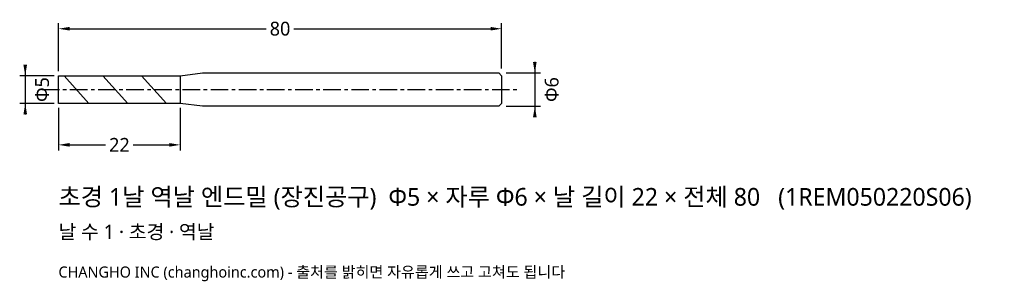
# Model space of a CAD drawing. Header units: millimetres. Extents: x -7 to 171, y -35 to 13.
import ezdxf

# ---------------------------------------------------------------- set-up
doc = ezdxf.new("R2010")
doc.units = ezdxf.units.MM
doc.linetypes.add('CENTER', pattern=[5.08, 3.175, -0.635, 0.635, -0.635])
for name, color, linetype in [('문자', 7, 'CONTINUOUS'), ('외형선', 7, 'CONTINUOUS'), ('중심선', 1, 'CENTER'), ('참고선', 8, 'CONTINUOUS'), ('치수', 4, 'CONTINUOUS')]:
    doc.layers.add(name, color=color, linetype=linetype)
doc.styles.add('CH_KOR', font='malgun.ttf')
doc.dimstyles.new('CH_DIM', dxfattribs={"dimtxt": 2.5, "dimasz": 2, "dimexe": 1, "dimexo": 0.8, "dimgap": 0.8, "dimtad": 1, "dimdec": 1, "dimdsep": 46, "dimtxsty": 'CH_KOR', "dimcen": 2.5, "dimclrd": 4, "dimclre": 4, "dimclrt": 4, "dimazin": 3, "dimtfac": 1, "dimtmove": 0, "dimatfit": 3})

# ---------------------------------------------------------------- blocks, each defined once
blk = doc.blocks.new('_CLOSEDFILLED')
at = {"color": 0, "linetype": 'BYBLOCK'}
blk.add_solid([(-1, 0.164), (0, 0), (-1, -0.164)], dxfattribs=at)
blk = doc.blocks.new('*D1')
at = {"color": 4}
for p, q in [((-6, 4.5), (-6, -4.5)), ((-0.8, 2.5), (-7, 2.5)), ((-0.8, -2.5), (-7, -2.5))]:
    blk.add_line(p, q, dxfattribs=at)
at = {"layer": 'Defpoints'}
for p in [(-6, 2.5), (0, 2.5), (0, -2.5)]:
    blk.add_point(p, dxfattribs=at)
at = {"layer": '치수', "color": 4, "xscale": 2, "yscale": 2}
for p, rotation in [((-6, 2.5), 270), ((-6, -2.5), 90)]:
    blk.add_blockref('_CLOSEDFILLED', p, dxfattribs=dict(at, rotation=rotation))
at = {"layer": '치수', "color": 4, "insert": (-2.95, 0), "char_height": 2.5, "attachment_point": 5, "rotation": 90, "style": 'CH_KOR'}
blk.add_mtext('Φ5', dxfattribs=at)
blk = doc.blocks.new('*D2')
at = {"color": 4}
for p, q in [((86, 5), (86, -5)), ((80.8, 3), (87, 3)), ((80.8, -3), (87, -3))]:
    blk.add_line(p, q, dxfattribs=at)
at = {"layer": 'Defpoints'}
for p in [(80, 3), (86, 3), (80, -3)]:
    blk.add_point(p, dxfattribs=at)
at = {"layer": '치수', "color": 4, "xscale": 2, "yscale": 2}
for p, rotation in [((86, 3), 270), ((86, -3), 90)]:
    blk.add_blockref('_CLOSEDFILLED', p, dxfattribs=dict(at, rotation=rotation))
at = {"layer": '치수', "color": 4, "insert": (89.05, 0), "char_height": 2.5, "attachment_point": 5, "rotation": 90, "style": 'CH_KOR'}
blk.add_mtext('Φ6', dxfattribs=at)
blk = doc.blocks.new('*D3')
at = {"color": 4}
for p, q in [((0, -3.3), (0, -11)), ((22, -3.3), (22, -11)), ((2, -10), (8.5, -10)), ((13.5, -10), (20, -10))]:
    blk.add_line(p, q, dxfattribs=at)
at = {"layer": 'Defpoints'}
for p in [(0, -2.5), (22, -2.5), (0, -10)]:
    blk.add_point(p, dxfattribs=at)
at = {"layer": '치수', "color": 4, "xscale": 2, "yscale": 2, "rotation": 180}
blk.add_blockref('_CLOSEDFILLED', (0, -10), dxfattribs=at)
at = {"layer": '치수', "color": 4, "xscale": 2, "yscale": 2}
blk.add_blockref('_CLOSEDFILLED', (22, -10), dxfattribs=at)
at = {"layer": '치수', "color": 4, "insert": (11, -10), "char_height": 2.5, "attachment_point": 5, "style": 'CH_KOR'}
blk.add_mtext('22', dxfattribs=at)
blk = doc.blocks.new('*D4')
at = {"color": 4}
for p, q in [((0, 3.3), (0, 12)), ((2, 11), (37.5, 11)), ((42.5, 11), (78, 11)), ((80, 3.8), (80, 12))]:
    blk.add_line(p, q, dxfattribs=at)
at = {"layer": 'Defpoints'}
for p in [(0, 11), (0, 2.5), (80, 3)]:
    blk.add_point(p, dxfattribs=at)
at = {"layer": '치수', "color": 4, "xscale": 2, "yscale": 2, "rotation": 180}
blk.add_blockref('_CLOSEDFILLED', (0, 11), dxfattribs=at)
at = {"layer": '치수', "color": 4, "xscale": 2, "yscale": 2}
blk.add_blockref('_CLOSEDFILLED', (80, 11), dxfattribs=at)
at = {"layer": '치수', "color": 4, "insert": (40, 11), "char_height": 2.5, "attachment_point": 5, "style": 'CH_KOR'}
blk.add_mtext('80', dxfattribs=at)

msp = doc.modelspace()

# ---------------------------------------------------------------- linework, layer by layer
at = {"layer": '외형선'}
msp.add_lwpolyline([(0, 2.5), (22, 2.5), (26, 3), (79.5, 3), (80, 2.5), (80, -2.5), (79.5, -3), (26, -3), (22, -2.5), (0, -2.5)], close=True, dxfattribs=at)
at = {"layer": '중심선'}
msp.add_line((-3, 0), (83, 0), dxfattribs=at)
at = {"layer": '참고선'}
for p, q in [((1, 2.5), (5.5, -2.5)), ((8, 2.5), (12.5, -2.5)), ((15, 2.5), (19.5, -2.5)), ((22, 2.5), (22, -2.5))]:
    msp.add_line(p, q, dxfattribs=at)

# ---------------------------------------------------------------- texts
at = {"layer": '문자', "style": 'CH_KOR'}
for s, height, p in [('초경 1날 역날 엔드밀 (장진공구)  Φ5 × 자루 Φ6 × 날 길이 22 × 전체 80   (1REM050220S06)', 3.2, (0, -21)), ('날 수 1 · 초경 · 역날', 2.56, (0, -27)), ('CHANGHO INC (changhoinc.com) - 출처를 밝히면 자유롭게 쓰고 고쳐도 됩니다', 2, (0, -34))]:
    msp.add_text(s, height=height, dxfattribs=at).set_placement(p)

# ---------------------------------------------------------------- dimensions: what is measured, and where the dimension line sits
at = {"layer": '치수'}
for base, p1, p2, text, picture, middle in [((0, 11), (0, 2.5), (80, 3), '80', '*D4', (40, 11)), ((0, -10), (0, -2.5), (22, -2.5), '22', '*D3', (11, -10))]:
    dim = msp.add_linear_dim(base=base, p1=p1, p2=p2, text=text, dimstyle='CH_DIM', override={"dimscale": 1}, dxfattribs=at)
    dim.commit()
    dim.dimension.update_dxf_attribs({"geometry": picture, "text_midpoint": middle})
for base, p1, p2, text, picture, middle in [((-6, 2.5), (0, 2.5), (0, -2.5), 'Φ5', '*D1', (-2.95, 0)), ((86, 3), (80, 3), (80, -3), 'Φ6', '*D2', (89.05, 0))]:
    dim = msp.add_linear_dim(base=base, p1=p1, p2=p2, angle=90, text=text, dimstyle='CH_DIM', override={"dimscale": 1}, dxfattribs=at)
    dim.commit()
    dim.dimension.update_dxf_attribs({"geometry": picture, "text_midpoint": middle})

doc.saveas('drawing.dxf')
